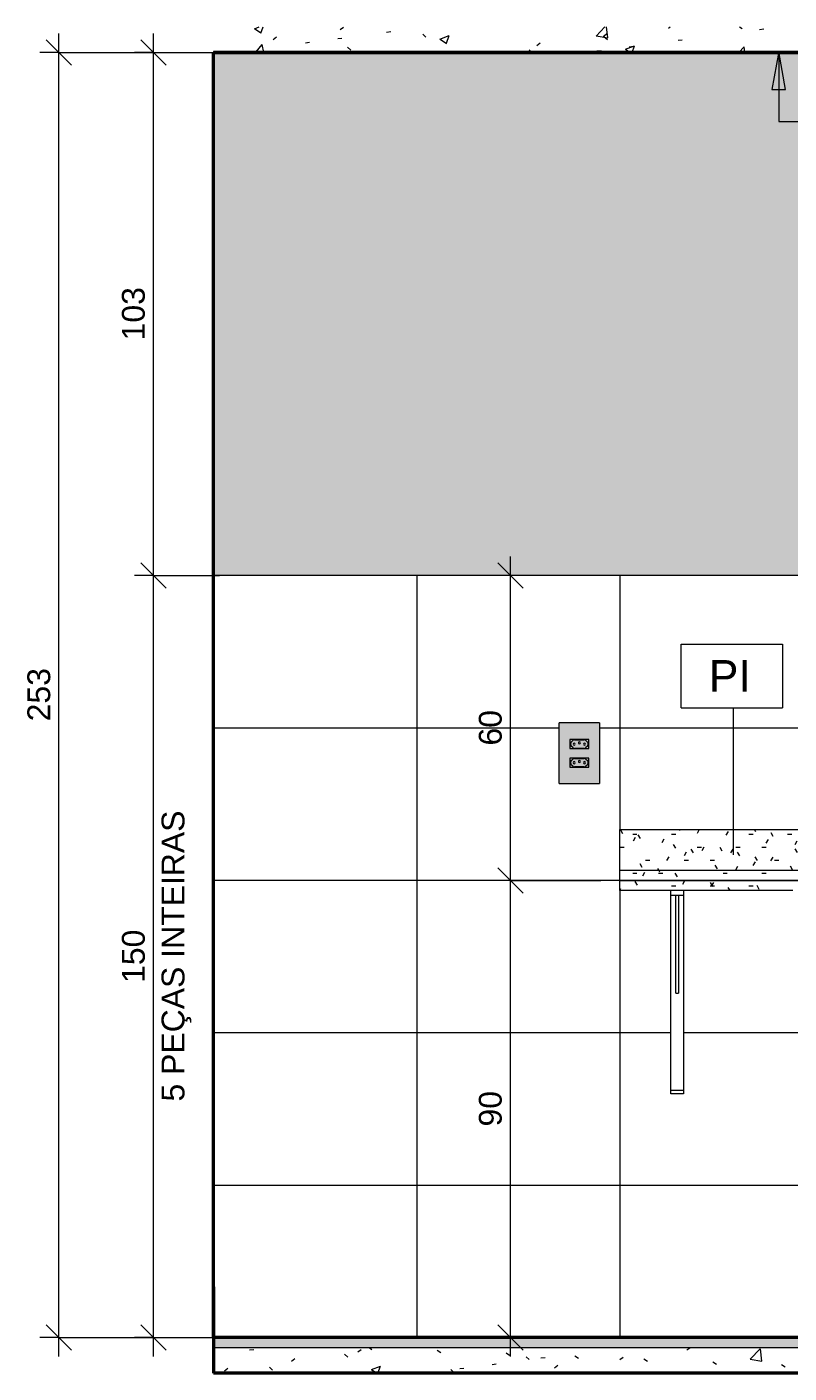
# Model space of a CAD drawing. Header units: metres. Extents: x 2.8 to 25.9, y -18.3 to 3.
# Tile 2 of 13: x 2.8 to 4.3, y -0.1 to 2.6. Entities that reach past the tile are written whole.
import ezdxf

# ---------------------------------------------------------------- set-up
doc = ezdxf.new("R2010")
doc.units = ezdxf.units.M
for name, color, linetype, lineweight in [('A-ANNO-DIMS', 7, 'Continuous', 9), ('A-ANNO-DIMS-25', 7, 'Continuous', 9), ('A-ANNO-KEYN', 7, 'Continuous', 9), ('A-CLNG', 7, 'Continuous', 5), ('A-FLOR', 7, 'Continuous', 5), ('A-FLOR-MCUT', 7, 'Continuous', 5), ('A-FLOR-PATT', 7, 'Continuous', 50), ('A-GENM', 7, 'Continuous', 5), ('A-WALL', 7, 'Continuous', 5), ('A-WALL-PATT', 7, 'Continuous', 5), ('E-ELEC-FIXT', 7, 'Continuous', 5), ('G-ANNO-TEXT', 7, 'Continuous', 9), ('I-WALL', 7, 'Continuous', 5), ('Q-CASE', 7, 'Continuous', 5), ('Q-SPCQ', 7, 'Continuous', 5)]:
    doc.layers.add(name, color=color, linetype=linetype, lineweight=lineweight)
doc.styles.add('Arial', font='arial.ttf', dxfattribs={"height": 0.045})
doc.styles.add('Arial_3', font='arial.ttf', dxfattribs={"height": 0.0625})
doc.dimstyles.new('Com_linha__ref__contínua__-_Cor_Vermelha_Arial_1_8mm', dxfattribs={"dimscale": 0.3048, "dimtxt": 0.045912, "dimasz": 0.164042, "dimexe": 0.123031, "dimexo": 0.123031, "dimgap": 0.012303, "dimtad": 1, "dimdec": 1, "dimlfac": 100, "dimrnd": 0.1, "dimdsep": 46, "dimtxsty": 'Arial', "dimblk1": 'OBLIQUE', "dimblk2": 'OBLIQUE', "dimsah": 1, "dimcen": 0.09, "dimdle": 0.123031, "dimazin": 0, "dimtfac": 1, "dimtdec": 4, "dimtix": 1, "dimtmove": 0, "dimatfit": 3, "dimfxl": 1, "dimtvp": 1, "dimtolj": 1, "dimtzin": 0, "dimarcsym": 2})
pattern_1 = [(50, (0, 0), (0.1821895, -0.015938), [0.01905, -0.20955]), (355, (0, 0), (-0.035242, 0.1910586), [0.01524, -0.16764]), (100.451, (0.01518, -0.00133), (0.146942, 0.1751196), [0.01619, -0.17809]), (46.184, (0, 0.0508), (0.271077, -0.0420454), [0.02857, -0.31432]), (96.636, (0.0226, 0.0473), (0.237407, 0.247433), [0.02429, -0.26714]), (351.184, (0, 0.0508), (0.237406, 0.247428), [0.02286, -0.25146]), (21, (0.0254, 0.0381), (0.1516197, -0.102267), [0.01905, -0.20955]), (326, (0.0254, 0.0381), (0.0618035, 0.1841894), [0.01524, -0.16764]), (71.451, (0.03803, 0.02958), (0.213418, 0.081924), [0.01619, -0.17809]), (37.5, (0, 0), (0.00308637, 0.08455105), [0.00838, -0.15723, 0.00838, -0.1618, -0.16827]), (37.5, (0, 0), (0.00308637, 0.08455105), [-0.33579, 0.00838, -0.15989]), (7.5, (0, 0), (0.0668157, 0.1001782), [0.00838, -0.08865, 0.00838, -0.15342, -0.06413]), (7.5, (0, 0), (0.0668157, 0.1001782), [-0.25883, 0.00838, -0.05575]), (327.5, (-0.05664, 0), (0.1355866, -0.0057276), [0.00838, -0.05512, 0.00838, -0.18974, -0.26289]), (327.5, (-0.05664, 0), (0.1355866, -0.0057276), [-0.26162, 0.00838, -0.25451]), (317.5, (-0.08204, 0), (0.1481253, 0.0254287), [0.00838, -0.07417, 0.00838, -0.12319, -0.18669]), (317.5, (-0.08204, 0), (0.1481253, 0.0254287), [-0.21412, 0.00838, -0.17831])]
pattern_2 = [(0, (0, 0), (0.1016, 0.0254), [0.00838, -0.06782, 0.00838, -0.06782, -0.4064]), (0, (0, 0), (0.1016, 0.0254), [-0.1524, 0.00838, -0.14402, 0.00838, -0.06782, -0.1778]), (0, (0, 0), (0.1016, 0.0254), [-0.381, 0.00838, -0.04242, 0.00838, -0.11862]), (120, (0.0381, 0.0127), (-0.07279705, 0.07528818), [0.00838, -0.06782, 0.00838, -0.06782, -0.4064]), (120, (0.0381, 0.0127), (-0.07279705, 0.07528818), [-0.1524, 0.00838, -0.14402, 0.00838, -0.06782, -0.1778]), (120, (0.0381, 0.0127), (-0.07279705, 0.07528818), [-0.381, 0.00838, -0.04242, 0.00838, -0.11862]), (240, (0.0508, 0.0635), (-0.02880295, -0.10068818), [0.00838, -0.06782, 0.00838, -0.06782, -0.4064]), (240, (0.0508, 0.0635), (-0.02880295, -0.10068818), [-0.1524, 0.00838, -0.14402, 0.00838, -0.06782, -0.1778]), (240, (0.0508, 0.0635), (-0.02880295, -0.10068818), [-0.381, 0.00838, -0.04242, 0.00838, -0.11862])]

# ---------------------------------------------------------------- blocks, each defined once
blk = doc.blocks.new('Tampo de Bancada com Cuba - Granilite 50cm-2857465-2c')
at = {"layer": 'Q-CASE', "true_color": 0x808080}
h = blk.add_hatch(dxfattribs=at)
h.set_pattern_fill('FP_2', color=8, style=0, pattern_type=2)
h.set_pattern_definition(pattern_2)
h.paths.add_polyline_path([(4.0136, 0.92), (4.6046, 0.92), (4.6046, 0.9398), (4.6059, 0.9398), (4.6059, 0.9407), (4.605, 0.9407), (4.605, 0.9499), (4.6059, 0.9505), (4.6075, 0.9505), (4.6075, 1), (4.0136, 1), (4.0136, 0.9238)])
h.paths.add_polyline_path([(4.8763, 0.92), (5.2136, 0.92), (5.2136, 1), (4.6197, 1), (4.6197, 0.9505), (4.6216, 0.9505), (4.6222, 0.9499), (4.6222, 0.9407), (4.6213, 0.9407), (4.6214, 0.9398), (4.6225, 0.9398), (4.6226, 0.9373), (4.6236, 0.9357), (4.6251, 0.9348), (4.628, 0.9347), (4.6292, 0.9344), (4.6292, 0.9337), (4.63, 0.9337), (4.63, 0.9345), (4.64, 0.9345), (4.64, 0.9305), (4.6408, 0.9305), (4.6408, 0.9313), (4.6457, 0.9314), (4.6457, 0.9442), (4.6497, 0.9442), (4.6504, 0.9437), (4.6529, 0.9319), (4.6529, 0.92), (4.8325, 0.92)])
h.paths.add_polyline_path([(4.64, 0.92), (4.6457, 0.92), (4.6457, 0.9205), (4.6408, 0.9206), (4.6408, 0.9214), (4.64, 0.9214), (4.64, 0.9205)])
h = blk.add_hatch(dxfattribs=at)
h.set_pattern_fill('FP_2', color=8, style=0, pattern_type=2)
h.set_pattern_definition(pattern_2)
h.paths.add_polyline_path([(4.9638, 0.9), (5.2136, 0.9), (5.2136, 0.92), (4.0136, 0.92), (4.0136, 0.9), (4.8763, 0.9)])
h = blk.add_hatch(dxfattribs=at)
h.set_pattern_fill('FP_2', color=8, style=0, pattern_type=2)
h.set_pattern_definition(pattern_2)
h.paths.add_polyline_path([(5.2136, 0.88), (5.2136, 0.9), (4.0136, 0.9), (4.0136, 0.88), (4.9638, 0.88)])
at = {"layer": 'Q-CASE'}
for p, q in [((4.0136, 1), (4.6075, 1)), ((4.0136, 0.92), (4.0136, 1)), ((4.6197, 1), (5.2136, 1)), ((5.2136, 1), (5.2136, 0.92)), ((4.0136, 0.92), (5.2136, 0.92)), ((4.0136, 0.9), (4.0136, 0.92)), ((5.2136, 0.9), (5.2136, 0.92)), ((5.2136, 0.9), (4.0136, 0.9)), ((4.0136, 0.9), (5.2136, 0.9)), ((4.0136, 0.88), (4.0136, 0.9)), ((4.3536, 0.88), (4.0136, 0.88)), ((5.2136, 0.88), (4.8736, 0.88)), ((5.2136, 0.88), (5.2136, 0.9))]:
    blk.add_line(p, q, dxfattribs=at)
blk = doc.blocks.new('1_b_2 Tomadas 2P_T_Conjunto 4x2 - a_ 2 Tomadas 2P_T 10A-2371953-2c')
at = {"layer": 'A-GENM', "true_color": 0xfbfbfb}
h = blk.add_hatch(color=7, dxfattribs=at)
h.paths.add_polyline_path([(3.8942, 1.0906), (3.9731, 1.0906), (3.9731, 1.21), (3.8942, 1.21), (3.8942, 1.0998)])
h.paths.add_polyline_path([(3.9164, 1.1227), (3.9152, 1.1227), (3.9152, 1.1407), (3.9522, 1.1407), (3.9522, 1.1227), (3.9169, 1.1227)])
h.paths.add_polyline_path([(3.9456, 1.1593), (3.9152, 1.1593), (3.9152, 1.1773), (3.9522, 1.1773), (3.9522, 1.1593), (3.9464, 1.1593)])
at = {"layer": 'A-GENM'}
for p, q in [((3.9731, 1.21), (3.8942, 1.21)), ((3.8942, 1.0906), (3.8942, 1.21)), ((3.9731, 1.21), (3.9731, 1.0906)), ((3.8942, 1.0906), (3.9731, 1.0906))]:
    blk.add_line(p, q, dxfattribs=at)
blk = doc.blocks.new('x_Módulo de Tomada não listavel 2 - x_Módulo de Tomada não listavel 2-2371671-2c')
at = {"layer": 'E-ELEC-FIXT', "true_color": 0xfbfbfb}
h = blk.add_hatch(color=7, dxfattribs=at)
h.paths.add_polyline_path([(3.9238, 1.1593), (3.9522, 1.1593), (3.9522, 1.1773), (3.9152, 1.1773), (3.9152, 1.1593), (3.9238, 1.1593)])
h.paths.add_polyline_path([(3.9327, 1.1598), (3.923, 1.16), (3.9218, 1.1605), (3.9201, 1.1619), (3.9169, 1.1654), (3.9164, 1.1666), (3.9163, 1.1693), (3.9164, 1.17), (3.9169, 1.1712), (3.9179, 1.1725), (3.9218, 1.1761), (3.9236, 1.1767), (3.9245, 1.1768), (3.9444, 1.1766), (3.9464, 1.1755), (3.9467, 1.1753), (3.9505, 1.1712), (3.9511, 1.1693), (3.9512, 1.1679), (3.951, 1.1666), (3.9505, 1.1654), (3.9497, 1.1643), (3.9456, 1.1605), (3.9438, 1.1599), (3.9431, 1.1598), (3.9332, 1.1598)])
h = blk.add_hatch(color=7, dxfattribs=at)
h.paths.add_polyline_path([(3.9355, 1.1598), (3.9444, 1.16), (3.9464, 1.1611), (3.9473, 1.1619), (3.9505, 1.1654), (3.951, 1.1666), (3.9511, 1.1693), (3.951, 1.17), (3.9505, 1.1712), (3.9497, 1.1723), (3.9456, 1.1761), (3.9438, 1.1767), (3.9431, 1.1768), (3.923, 1.1766), (3.9218, 1.1761), (3.9207, 1.1753), (3.9169, 1.1712), (3.9163, 1.1693), (3.9162, 1.1679), (3.9164, 1.1666), (3.9169, 1.1654), (3.9177, 1.1643), (3.9218, 1.1605), (3.9236, 1.1599), (3.9245, 1.1598), (3.9337, 1.1598)])
h.paths.add_polyline_path([(3.9438, 1.1663), (3.9428, 1.1666), (3.9421, 1.1673), (3.9418, 1.1686), (3.9421, 1.1694), (3.9428, 1.17), (3.9438, 1.1703), (3.9448, 1.17), (3.9455, 1.1693), (3.9458, 1.1683), (3.9455, 1.1673), (3.9448, 1.1666), (3.9443, 1.1664)])
h.paths.add_polyline_path([(3.9236, 1.1663), (3.9226, 1.1666), (3.9218, 1.1673), (3.9216, 1.1683), (3.9218, 1.1693), (3.9226, 1.17), (3.9236, 1.1703), (3.9246, 1.17), (3.9254, 1.1692), (3.9256, 1.1683), (3.9253, 1.1673), (3.9245, 1.1666), (3.9241, 1.1664)])
h.paths.add_polyline_path([(3.9337, 1.1686), (3.9327, 1.1688), (3.9319, 1.1697), (3.9317, 1.1706), (3.932, 1.1716), (3.9327, 1.1723), (3.9337, 1.1726), (3.9348, 1.1722), (3.9355, 1.1714), (3.9357, 1.1706), (3.9354, 1.1696), (3.9347, 1.1688), (3.9342, 1.1686)])
at = {"layer": 'E-ELEC-FIXT'}
for p, q in [((3.9522, 1.1773), (3.9152, 1.1773)), ((3.9152, 1.1773), (3.9152, 1.1593)), ((3.9162, 1.1679), (3.9162, 1.1687)), ((3.9177, 1.1723), (3.9207, 1.1753)), ((3.9243, 1.1768), (3.9431, 1.1768)), ((3.9467, 1.1753), (3.9497, 1.1723)), ((3.9512, 1.1687), (3.9512, 1.1679)), ((3.9522, 1.1593), (3.9522, 1.1773)), ((3.9152, 1.1593), (3.9522, 1.1593)), ((3.9207, 1.1613), (3.9177, 1.1643)), ((3.9431, 1.1598), (3.9243, 1.1598)), ((3.9497, 1.1643), (3.9467, 1.1613))]:
    blk.add_line(p, q, dxfattribs=at)
for centre, radius, start, end in [((3.9212, 1.1687), 0.005, 135, 180), ((3.9212, 1.1679), 0.005, 180, 225), ((3.9243, 1.1718), 0.005, 90, 135), ((3.9236, 1.1683), 0.002, 0, 180), ((3.9236, 1.1683), 0.002, 180, 0), ((3.9337, 1.1706), 0.002, 0, 180), ((3.9337, 1.1706), 0.002, 180, 0), ((3.9438, 1.1683), 0.002, 0, 180), ((3.9438, 1.1683), 0.002, 180, 0), ((3.9431, 1.1718), 0.005, 45, 90), ((3.9462, 1.1687), 0.005, 0, 45), ((3.9462, 1.1679), 0.005, 315, 0), ((3.9243, 1.1648), 0.005, 225, 270), ((3.9431, 1.1648), 0.005, 270, 315)]:
    blk.add_arc(centre, radius, start, end, dxfattribs=at)
blk = doc.blocks.new('x_Módulo de Tomada não listavel 2 - x_Módulo de Tomada não listavel 2-2371674-2c')
at = {"layer": 'E-ELEC-FIXT', "true_color": 0xfbfbfb}
h = blk.add_hatch(color=7, dxfattribs=at)
h.paths.add_polyline_path([(3.9436, 1.1227), (3.9522, 1.1227), (3.9522, 1.1407), (3.9152, 1.1407), (3.9152, 1.1227), (3.9436, 1.1227)])
h.paths.add_polyline_path([(3.9342, 1.1232), (3.923, 1.1234), (3.9218, 1.1239), (3.9207, 1.1247), (3.9169, 1.1288), (3.9162, 1.1308), (3.9162, 1.1322), (3.9164, 1.1334), (3.9174, 1.1354), (3.9179, 1.1359), (3.9218, 1.1395), (3.9236, 1.1401), (3.9245, 1.1402), (3.9444, 1.14), (3.9464, 1.1389), (3.9467, 1.1387), (3.9505, 1.1346), (3.951, 1.1334), (3.9511, 1.1308), (3.951, 1.13), (3.9505, 1.1288), (3.9497, 1.1277), (3.9456, 1.1239), (3.9438, 1.1233), (3.9431, 1.1232), (3.9355, 1.1232)])
h = blk.add_hatch(color=7, dxfattribs=at)
h.paths.add_polyline_path([(3.9245, 1.1232), (3.9444, 1.1234), (3.9464, 1.1245), (3.9467, 1.1247), (3.9505, 1.1288), (3.9511, 1.1308), (3.9512, 1.1322), (3.951, 1.1334), (3.9505, 1.1346), (3.9497, 1.1357), (3.9456, 1.1395), (3.9438, 1.1401), (3.9431, 1.1402), (3.923, 1.14), (3.9218, 1.1395), (3.9207, 1.1387), (3.9169, 1.1346), (3.9163, 1.1331), (3.9162, 1.1308), (3.9164, 1.13), (3.9172, 1.1283), (3.9177, 1.1277), (3.9218, 1.1239), (3.9236, 1.1233), (3.9243, 1.1232)])
h.paths.add_polyline_path([(3.9236, 1.1297), (3.9226, 1.13), (3.9218, 1.1308), (3.9216, 1.1317), (3.9218, 1.1327), (3.9226, 1.1334), (3.9236, 1.1337), (3.9246, 1.1334), (3.9254, 1.1326), (3.9256, 1.1317), (3.9253, 1.1307), (3.9245, 1.13), (3.9241, 1.1298)])
h.paths.add_polyline_path([(3.9438, 1.1297), (3.9428, 1.13), (3.942, 1.1308), (3.9418, 1.1317), (3.9421, 1.1328), (3.9428, 1.1334), (3.9438, 1.1337), (3.9448, 1.1334), (3.9455, 1.1327), (3.9458, 1.1317), (3.9455, 1.1307), (3.9448, 1.13), (3.9443, 1.1298)])
h.paths.add_polyline_path([(3.9337, 1.132), (3.9327, 1.1322), (3.9319, 1.1331), (3.9317, 1.134), (3.932, 1.135), (3.9327, 1.1357), (3.9337, 1.136), (3.9347, 1.1357), (3.9355, 1.1348), (3.9357, 1.134), (3.9354, 1.133), (3.9347, 1.1322), (3.9342, 1.132)])
at = {"layer": 'E-ELEC-FIXT'}
for p, q in [((3.9522, 1.1407), (3.9152, 1.1407)), ((3.9152, 1.1407), (3.9152, 1.1227)), ((3.9243, 1.1402), (3.9431, 1.1402)), ((3.9522, 1.1227), (3.9522, 1.1407)), ((3.9152, 1.1227), (3.9522, 1.1227)), ((3.9162, 1.1313), (3.9162, 1.1321)), ((3.9177, 1.1357), (3.9207, 1.1387)), ((3.9207, 1.1247), (3.9177, 1.1277)), ((3.9431, 1.1232), (3.9243, 1.1232)), ((3.9467, 1.1387), (3.9497, 1.1357)), ((3.9497, 1.1277), (3.9467, 1.1247)), ((3.9512, 1.1321), (3.9512, 1.1313))]:
    blk.add_line(p, q, dxfattribs=at)
for centre, radius, start, end in [((3.9243, 1.1352), 0.005, 90, 135), ((3.9431, 1.1352), 0.005, 45, 90), ((3.9212, 1.1321), 0.005, 135, 180), ((3.9212, 1.1313), 0.005, 180, 225), ((3.9243, 1.1282), 0.005, 225, 270), ((3.9236, 1.1317), 0.002, 0, 180), ((3.9236, 1.1317), 0.002, 180, 0), ((3.9337, 1.134), 0.002, 0, 180), ((3.9337, 1.134), 0.002, 180, 0), ((3.9438, 1.1317), 0.002, 0, 180), ((3.9438, 1.1317), 0.002, 180, 0), ((3.9431, 1.1282), 0.005, 270, 315), ((3.9462, 1.1321), 0.005, 0, 45), ((3.9462, 1.1313), 0.005, 315, 0)]:
    blk.add_arc(centre, radius, start, end, dxfattribs=at)
blk = doc.blocks.new('MAO FRANCESA_1 - MAO FRANCESA_1-2703100-2c')
at = {"layer": 'Q-SPCQ'}
for p, q in [((4.1136, 0.8705), (4.1136, 0.88)), ((4.1386, 0.88), (4.1386, 0.8705)), ((4.1136, 0.8688), (4.1136, 0.8705)), ((4.1386, 0.8705), (4.1136, 0.8705)), ((4.1136, 0.4867), (4.1136, 0.8688)), ((4.1236, 0.6778), (4.1236, 0.8705)), ((4.1286, 0.8705), (4.1286, 0.6778)), ((4.1386, 0.8705), (4.1386, 0.8688)), ((4.1386, 0.8688), (4.1386, 0.4867)), ((4.1236, 0.6778), (4.1286, 0.6778)), ((4.1136, 0.48), (4.1136, 0.4867)), ((4.1136, 0.4867), (4.1386, 0.4867)), ((4.1386, 0.48), (4.1136, 0.48)), ((4.1386, 0.4867), (4.1386, 0.48))]:
    blk.add_line(p, q, dxfattribs=at)
blk = doc.blocks.new('DIMBLOCK1-2c')
at = {"layer": 'A-ANNO-DIMS-25', "color": 242, "true_color": 0xbd2b2e, "transparency": 16777216}
for p, q in [((3.0955, 1.5), (3.0705, 1.525)), ((3.0955, 1.5), (3.058, 1.5)), ((3.0955, -0.0375), (3.0955, 1.5)), ((3.0955, 1.5), (3.1205, 1.475)), ((3.0955, 1.5), (3.2256, 1.5)), ((3.0955, 0), (3.058, 0)), ((3.0955, 0), (3.0705, 0.025)), ((3.0955, 0), (3.1205, -0.025)), ((3.0955, 0), (3.1762, 0))]:
    blk.add_line(p, q, dxfattribs=at)
at = {"layer": 'A-ANNO-DIMS-25', "color": 0, "transparency": 16777216, "char_height": 0.045, "attachment_point": 1, "rotation": 90, "line_spacing_factor": 0.941778, "style": 'Arial'}
for s, insert, width in [('5 PEÇAS INTEIRAS', (3.1114, 0.4646), 0.684861), ('150', (3.0333, 0.6981), 0.124597)]:
    blk.add_mtext(s, dxfattribs=dict(at, insert=insert, width=width))
blk = doc.blocks.new('_Oblique')
at = {"color": 0, "linetype": 'ByBlock', "lineweight": -2}
blk.add_line((-0.5, -0.5), (0.5, 0.5), dxfattribs=at)
blk = doc.blocks.new('DIMBLOCK2-2c')
at = {"layer": 'A-ANNO-DIMS-25', "color": 242, "true_color": 0xbd2b2e, "transparency": 16777216}
for p, q in [((3.0955, 2.53), (3.0705, 2.555)), ((3.0955, 1.5), (3.0955, 2.5675)), ((3.0955, 2.53), (3.058, 2.53)), ((3.0955, 2.53), (3.1205, 2.505)), ((3.0955, 2.53), (3.2513, 2.53)), ((3.0955, 1.5), (3.0705, 1.525)), ((3.0955, 1.5), (3.058, 1.5)), ((3.0955, 1.5), (3.1205, 1.475)), ((3.0955, 1.5), (3.2256, 1.5))]:
    blk.add_line(p, q, dxfattribs=at)
at = {"layer": 'A-ANNO-DIMS-25', "color": 0, "transparency": 16777216, "insert": (3.0333, 1.9631), "char_height": 0.045, "width": 0.124597, "attachment_point": 1, "rotation": 90, "line_spacing_factor": 0.941778, "style": 'Arial'}
blk.add_mtext('103', dxfattribs=at)
blk = doc.blocks.new('DIMBLOCK3-2c')
at = {"layer": 'A-ANNO-DIMS-25', "color": 242, "true_color": 0xbd2b2e, "transparency": 16777216}
for p, q in [((2.9093, 2.53), (2.8843, 2.555)), ((2.9093, -0.0375), (2.9093, 2.5675)), ((2.9093, 2.53), (2.8718, 2.53)), ((2.9093, 2.53), (2.9343, 2.505)), ((2.9093, 2.53), (3.1762, 2.53)), ((2.9093, 0), (2.8718, 0)), ((2.9093, 0), (2.8843, 0.025)), ((2.9093, 0), (2.9343, -0.025)), ((2.9093, 0), (3.3393, 0))]:
    blk.add_line(p, q, dxfattribs=at)
at = {"layer": 'A-ANNO-DIMS-25', "color": 0, "transparency": 16777216, "insert": (2.8472, 1.2131), "char_height": 0.045, "width": 0.124597, "attachment_point": 1, "rotation": 90, "line_spacing_factor": 0.941778, "style": 'Arial'}
blk.add_mtext('253', dxfattribs=at)
blk = doc.blocks.new('DIMBLOCK4-2c')
at = {"layer": 'A-ANNO-DIMS-25', "color": 242, "true_color": 0xbd2b2e, "transparency": 16777216}
for p, q in [((3.7979, 0.9), (3.7729, 0.925)), ((3.7979, 0.9), (3.7604, 0.9)), ((3.7979, -0.0375), (3.7979, 0.9)), ((3.7979, 0.9), (3.8229, 0.875)), ((3.7979, 0.9), (3.9761, 0.9)), ((3.7979, 0), (3.7604, 0)), ((3.7979, 0), (3.7729, 0.025)), ((3.7979, 0), (3.8229, -0.025)), ((3.7979, 0), (3.8001, 0))]:
    blk.add_line(p, q, dxfattribs=at)
at = {"layer": 'A-ANNO-DIMS-25', "color": 0, "transparency": 16777216, "insert": (3.7358, 0.4154), "char_height": 0.045, "width": 0.083065, "attachment_point": 1, "rotation": 90, "line_spacing_factor": 0.941778, "style": 'Arial'}
blk.add_mtext('90', dxfattribs=at)
blk = doc.blocks.new('DIMBLOCK5-2c')
at = {"layer": 'A-ANNO-DIMS-25', "color": 242, "true_color": 0xbd2b2e, "transparency": 16777216}
for p, q in [((3.7979, 0.9), (3.7979, 1.5375)), ((3.7979, 1.5), (3.7729, 1.525)), ((3.7979, 1.5), (3.7604, 1.5)), ((3.7979, 1.5), (3.8229, 1.475)), ((3.7979, 1.5), (3.8001, 1.5)), ((3.7979, 0.9), (3.7729, 0.925)), ((3.7979, 0.9), (3.7604, 0.9)), ((3.7979, 0.9), (3.8229, 0.875)), ((3.7979, 0.9), (3.9761, 0.9))]:
    blk.add_line(p, q, dxfattribs=at)
at = {"layer": 'A-ANNO-DIMS-25', "color": 0, "transparency": 16777216, "insert": (3.7358, 1.1654), "char_height": 0.045, "width": 0.083065, "attachment_point": 1, "rotation": 90, "line_spacing_factor": 0.941778, "style": 'Arial'}
blk.add_mtext('60', dxfattribs=at)
blk = doc.blocks.new('Identificador de nota-chave - Número da nota-chave - Enquadrada-2426861-2c')
at = {"layer": 'A-ANNO-KEYN'}
for p, q in [((4.1338, 1.24), (4.1338, 1.365)), ((4.1338, 1.365), (4.3338, 1.365)), ((4.3338, 1.365), (4.3338, 1.24)), ((4.1338, 1.24), (4.3338, 1.24))]:
    blk.add_line(p, q, dxfattribs=at)

msp = doc.modelspace()

# ---------------------------------------------------------------- hatches: boundary and pattern name
at = {"layer": 'A-FLOR', "true_color": 0xbbc5c4}
msp.add_hatch(color=9, dxfattribs=at).paths.add_polyline_path([(4.9638, -0.02), (6.0136, -0.02), (6.0136, 0), (3.2137, 0), (3.2137, -0.02), (4.6137, -0.02)])
at = {"layer": 'A-FLOR-PATT', "lineweight": 5, "true_color": 0x787878}
h = msp.add_hatch(dxfattribs=at)
h.set_pattern_fill('FP_1', color=8, style=0, pattern_type=2)
h.set_pattern_definition(pattern_1)
h.paths.add_polyline_path([(3.2135, 2.53), (6.014, 2.53), (6.014, 2.5802), (3.2135, 2.5802), (3.2135, 2.53)])
h = msp.add_hatch(dxfattribs=at)
h.set_pattern_fill('FP_1', color=8, style=0, pattern_type=2)
h.set_pattern_definition(pattern_1)
h.paths.add_polyline_path([(5.6639, -0.07), (6.0136, -0.07), (6.0136, -0.02), (3.2137, -0.02), (3.2137, -0.07), (5.4889, -0.07)])
at = {"layer": 'A-WALL', "true_color": 0xf4f4f4}
msp.add_hatch(color=7, dxfattribs=at).paths.add_polyline_path([(3.2157, 0), (3.2157, 0.1), (3.2137, 0.1), (3.2137, 0)])
at = {"layer": 'A-WALL-PATT', "true_color": 0x808080}
h = msp.add_hatch(dxfattribs=at)
h.set_pattern_fill('FP_3', color=8, style=0, pattern_type=2)
h.set_pattern_definition([(0, (3.214, 0), (0, 0.3), []), (90, (3.214, 0), (-0.4, 2e-17), [])])
h.paths.add_polyline_path([(3.2157, 0), (6.0136, 0), (6.0136, 1.5), (3.2137, 1.5), (3.2137, 0.1), (3.2157, 0.1)])
h.paths.add_polyline_path([(5.5542, 0.2406), (5.5545, 0.36), (5.6331, 0.36), (5.6331, 0.2406), (5.5545, 0.2406)])
h.paths.add_polyline_path([(5.5836, 0.2797), (5.5846, 0.28), (5.5853, 0.2807), (5.5855, 0.2819), (5.5853, 0.2827), (5.5846, 0.2834), (5.5836, 0.2837), (5.5826, 0.2834), (5.5818, 0.2827), (5.5816, 0.2817), (5.5818, 0.2807), (5.5826, 0.28), (5.583, 0.2798)])
h.paths.add_polyline_path([(5.6038, 0.2797), (5.6048, 0.28), (5.6055, 0.2807), (5.6058, 0.2819), (5.6055, 0.2827), (5.6048, 0.2834), (5.6038, 0.2837), (5.6028, 0.2834), (5.602, 0.2826), (5.6018, 0.2817), (5.6021, 0.2807), (5.6028, 0.28), (5.6033, 0.2798)])
h.paths.add_polyline_path([(5.5937, 0.282), (5.5947, 0.2822), (5.5955, 0.2831), (5.5957, 0.284), (5.5954, 0.285), (5.5947, 0.2857), (5.5937, 0.286), (5.5927, 0.2857), (5.592, 0.285), (5.5917, 0.284), (5.592, 0.283), (5.5927, 0.2822), (5.5932, 0.282)])
h.paths.add_polyline_path([(5.5836, 0.3163), (5.5846, 0.3166), (5.5853, 0.3173), (5.5856, 0.3183), (5.5853, 0.3193), (5.5846, 0.32), (5.5836, 0.3203), (5.5826, 0.32), (5.5818, 0.3193), (5.5816, 0.3183), (5.5818, 0.3173), (5.5826, 0.3166), (5.583, 0.3164)])
h.paths.add_polyline_path([(5.6038, 0.3163), (5.6048, 0.3166), (5.6055, 0.3173), (5.6058, 0.3183), (5.6055, 0.3193), (5.6048, 0.32), (5.6038, 0.3203), (5.6028, 0.32), (5.602, 0.3192), (5.6018, 0.3183), (5.6021, 0.3173), (5.6028, 0.3166), (5.6033, 0.3164)])
h.paths.add_polyline_path([(5.5937, 0.3186), (5.5947, 0.3188), (5.5955, 0.3197), (5.5957, 0.3206), (5.5954, 0.3216), (5.5947, 0.3223), (5.5937, 0.3226), (5.5927, 0.3223), (5.592, 0.3216), (5.5917, 0.3206), (5.592, 0.3196), (5.5927, 0.3188), (5.5932, 0.3186)])
h.paths.add_polyline_path([(5.1136, 0.48), (5.0886, 0.48), (5.0886, 0.88), (4.8736, 0.88), (4.8736, 0.77), (4.8715, 0.7545), (4.8655, 0.74), (4.856, 0.7276), (4.8436, 0.718), (4.8291, 0.712), (4.8136, 0.71), (4.6609, 0.71), (4.6653, 0.6956), (4.6702, 0.6833), (4.6762, 0.6716), (4.6817, 0.6629), (4.6871, 0.6557), (4.6922, 0.6497), (4.7124, 0.6282), (4.7162, 0.6226), (4.7191, 0.6162), (4.72, 0.6136), (4.7236, 0.6111), (4.7258, 0.6086), (4.7277, 0.605), (4.7285, 0.6014), (4.7283, 0.5973), (4.7273, 0.5939), (4.7252, 0.5905), (4.7224, 0.5879), (4.7189, 0.586), (4.7142, 0.5851), (4.7114, 0.5852), (4.7073, 0.5864), (4.7044, 0.5882), (4.7012, 0.5916), (4.6997, 0.5943), (4.6987, 0.5984), (4.6987, 0.6019), (4.7002, 0.6065), (4.7016, 0.609), (4.7042, 0.6118), (4.7031, 0.6162), (4.7002, 0.6226), (4.6964, 0.6282), (4.692, 0.6334), (4.6762, 0.6497), (4.6706, 0.6563), (4.665, 0.6639), (4.6582, 0.6753), (4.6542, 0.6833), (4.6493, 0.6956), (4.6449, 0.71), (4.6283, 0.71), (4.6283, 0.69), (4.6333, 0.685), (4.6283, 0.68), (4.6333, 0.675), (4.6283, 0.67), (4.6333, 0.665), (4.6283, 0.66), (4.6333, 0.655), (4.6283, 0.65), (4.6333, 0.645), (4.6283, 0.64), (4.6333, 0.635), (4.6283, 0.63), (4.6333, 0.625), (4.6283, 0.62), (4.6333, 0.615), (4.6283, 0.61), (4.6333, 0.605), (4.6283, 0.6), (4.6333, 0.595), (4.6283, 0.59), (4.6333, 0.585), (4.6283, 0.58), (4.6333, 0.575), (4.6283, 0.57), (4.6333, 0.565), (4.6283, 0.56), (4.6333, 0.555), (4.6283, 0.55), (4.6333, 0.545), (4.6283, 0.54), (4.6333, 0.535), (4.6283, 0.53), (4.6333, 0.525), (4.6283, 0.52), (4.6333, 0.515), (4.6283, 0.51), (4.6333, 0.505), (4.6285, 0.4998), (4.6328, 0.4955), (4.6311, 0.491), (4.6283, 0.4868), (4.6249, 0.4838), (4.6207, 0.4815), (4.616, 0.4804), (4.6112, 0.4804), (4.6065, 0.4815), (4.6023, 0.4838), (4.5987, 0.487), (4.596, 0.491), (4.5944, 0.4955), (4.5987, 0.5002), (4.5939, 0.505), (4.5989, 0.51), (4.5939, 0.515), (4.5989, 0.52), (4.5939, 0.525), (4.5989, 0.53), (4.5939, 0.535), (4.5989, 0.54), (4.5939, 0.545), (4.5989, 0.55), (4.5939, 0.555), (4.5989, 0.56), (4.5939, 0.565), (4.5989, 0.57), (4.5939, 0.575), (4.5989, 0.58), (4.5939, 0.585), (4.5989, 0.59), (4.5939, 0.595), (4.5989, 0.6), (4.5939, 0.605), (4.5989, 0.61), (4.5939, 0.615), (4.5989, 0.62), (4.5939, 0.625), (4.5989, 0.63), (4.5939, 0.635), (4.5989, 0.64), (4.5939, 0.645), (4.5989, 0.65), (4.5939, 0.655), (4.5989, 0.66), (4.5939, 0.665), (4.5989, 0.67), (4.5939, 0.675), (4.5989, 0.68), (4.5939, 0.685), (4.5989, 0.69), (4.5989, 0.71), (4.4136, 0.71), (4.3981, 0.712), (4.3836, 0.718), (4.3712, 0.7276), (4.3616, 0.74), (4.3556, 0.7545), (4.3536, 0.77), (4.3536, 0.88), (4.1386, 0.88), (4.1386, 0.48), (4.1136, 0.48), (4.1136, 0.88), (4.0136, 0.88), (4.0136, 1), (4.6075, 1), (4.6075, 1.0396), (4.6062, 1.0399), (4.6057, 1.0409), (4.6057, 1.053), (4.6069, 1.0536), (4.6074, 1.0545), (4.6075, 1.055), (4.6077, 1.0816), (4.6083, 1.0831), (4.6093, 1.0844), (4.6105, 1.0853), (4.612, 1.086), (4.6137, 1.0861), (4.6152, 1.086), (4.6166, 1.0853), (4.6179, 1.0844), (4.6189, 1.0831), (4.6195, 1.0816), (4.6197, 1.08), (4.62, 1.054), (4.6207, 1.0533), (4.6214, 1.053), (4.6214, 1.0409), (4.6207, 1.0398), (4.6197, 1.0396), (4.6197, 1), (5.2136, 1), (5.2136, 0.88), (5.1136, 0.88), (5.1136, 0.4867)])
h.paths.add_polyline_path([(4.7136, 1.082), (4.7089, 1.0826), (4.7046, 1.0844), (4.7009, 1.0873), (4.698, 1.091), (4.6962, 1.0953), (4.6956, 1.1), (4.6962, 1.1047), (4.698, 1.109), (4.7012, 1.113), (4.7047, 1.1157), (4.7089, 1.1174), (4.7144, 1.1179), (4.7182, 1.1174), (4.7231, 1.1152), (4.7263, 1.1127), (4.7292, 1.1088), (4.731, 1.1047), (4.7316, 1.1), (4.731, 1.0953), (4.7292, 1.091), (4.7263, 1.0873), (4.7224, 1.0843), (4.7182, 1.0826), (4.7168, 1.0824)])
h.paths.add_polyline_path([(3.9152, 1.0906), (3.8942, 1.0906), (3.8942, 1.21), (3.9731, 1.21), (3.9731, 1.0906), (3.9245, 1.0906)])
h.paths.add_polyline_path([(5.0622, 1.0906), (5.0342, 1.0906), (5.0342, 1.21), (5.1131, 1.21), (5.1131, 1.0906), (5.0732, 1.0906)])
h.paths.add_polyline_path([(3.9236, 1.1297), (3.9246, 1.13), (3.9253, 1.1308), (3.9255, 1.132), (3.9253, 1.1327), (3.9245, 1.1334), (3.9236, 1.1337), (3.9226, 1.1334), (3.9218, 1.1327), (3.9216, 1.1317), (3.9218, 1.1307), (3.9226, 1.13), (3.923, 1.1298)])
h.paths.add_polyline_path([(5.0636, 1.1297), (5.0646, 1.13), (5.0653, 1.1308), (5.0655, 1.132), (5.0653, 1.1327), (5.0646, 1.1334), (5.0636, 1.1337), (5.0626, 1.1334), (5.0618, 1.1327), (5.0616, 1.1317), (5.0618, 1.1307), (5.0626, 1.13), (5.063, 1.1298)])
h.paths.add_polyline_path([(5.0838, 1.1297), (5.0848, 1.13), (5.0856, 1.1308), (5.0858, 1.1317), (5.0855, 1.1327), (5.0848, 1.1334), (5.0838, 1.1337), (5.0828, 1.1334), (5.082, 1.1326), (5.0818, 1.1317), (5.0821, 1.1307), (5.0828, 1.13), (5.0833, 1.1298)])
h.paths.add_polyline_path([(3.9438, 1.1297), (3.9448, 1.13), (3.9456, 1.1308), (3.9458, 1.1317), (3.9455, 1.1327), (3.9448, 1.1334), (3.9438, 1.1337), (3.9428, 1.1334), (3.942, 1.1326), (3.9418, 1.1317), (3.9421, 1.1307), (3.9428, 1.13), (3.9433, 1.1298)])
h.paths.add_polyline_path([(3.9337, 1.132), (3.9347, 1.1322), (3.9355, 1.1331), (3.9357, 1.134), (3.9354, 1.135), (3.9347, 1.1357), (3.9337, 1.136), (3.9327, 1.1357), (3.932, 1.135), (3.9317, 1.134), (3.932, 1.133), (3.9327, 1.1322), (3.9332, 1.132)])
h.paths.add_polyline_path([(5.0737, 1.132), (5.0747, 1.1322), (5.0755, 1.1331), (5.0757, 1.134), (5.0754, 1.135), (5.0747, 1.1357), (5.0737, 1.136), (5.0727, 1.1357), (5.072, 1.135), (5.0717, 1.134), (5.072, 1.133), (5.0727, 1.1322), (5.0732, 1.132)])
h.paths.add_polyline_path([(5.0636, 1.1663), (5.0646, 1.1666), (5.0653, 1.1673), (5.0655, 1.1686), (5.0653, 1.1693), (5.0646, 1.17), (5.0636, 1.1703), (5.0626, 1.17), (5.0618, 1.1693), (5.0616, 1.1683), (5.0618, 1.1673), (5.0626, 1.1666), (5.063, 1.1664)])
h.paths.add_polyline_path([(3.9236, 1.1663), (3.9246, 1.1666), (3.9253, 1.1673), (3.9255, 1.1686), (3.9253, 1.1693), (3.9245, 1.17), (3.9236, 1.1703), (3.9226, 1.17), (3.9218, 1.1693), (3.9216, 1.1683), (3.9218, 1.1673), (3.9226, 1.1666), (3.923, 1.1664)])
h.paths.add_polyline_path([(3.9438, 1.1663), (3.9448, 1.1666), (3.9455, 1.1673), (3.9458, 1.1683), (3.9455, 1.1693), (3.9448, 1.17), (3.9438, 1.1703), (3.9428, 1.17), (3.942, 1.1692), (3.9418, 1.1683), (3.9421, 1.1673), (3.9428, 1.1666), (3.9433, 1.1664)])
h.paths.add_polyline_path([(5.0838, 1.1663), (5.0848, 1.1666), (5.0855, 1.1673), (5.0858, 1.1683), (5.0855, 1.1693), (5.0848, 1.17), (5.0838, 1.1703), (5.0828, 1.17), (5.082, 1.1692), (5.0818, 1.1683), (5.0821, 1.1673), (5.0828, 1.1666), (5.0833, 1.1664)])
h.paths.add_polyline_path([(5.0737, 1.1686), (5.0747, 1.1688), (5.0755, 1.1697), (5.0757, 1.1706), (5.0754, 1.1716), (5.0747, 1.1723), (5.0737, 1.1726), (5.0726, 1.1722), (5.072, 1.1716), (5.0717, 1.1706), (5.072, 1.1696), (5.0727, 1.1688), (5.0732, 1.1686)])
h.paths.add_polyline_path([(3.9337, 1.1686), (3.9347, 1.1688), (3.9355, 1.1697), (3.9357, 1.1706), (3.9354, 1.1716), (3.9347, 1.1723), (3.9337, 1.1726), (3.9326, 1.1722), (3.932, 1.1716), (3.9317, 1.1706), (3.932, 1.1696), (3.9327, 1.1688), (3.9332, 1.1686)])
at = {"layer": 'G-ANNO-TEXT'}
msp.add_hatch(color=256, dxfattribs=at).paths.add_polyline_path([(4.326, 2.5317), (4.3128, 2.4567), (4.3392, 2.4567)])
at = {"layer": 'I-WALL', "true_color": 0xf4eccd}
h = msp.add_hatch(color=254, dxfattribs=at)
h.paths.add_polyline_path([(3.2137, 1.5), (6.0136, 1.5), (6.0136, 2.53), (3.2137, 2.53)])
h.paths.add_polyline_path([(5.6331, 2.0406), (5.5542, 2.0406), (5.5545, 2.16), (5.6331, 2.16), (5.6331, 2.0419)])
h.paths.add_polyline_path([(4.7138, 2.06), (4.7034, 2.0614), (4.6938, 2.0654), (4.6855, 2.0717), (4.6791, 2.08), (4.6752, 2.0896), (4.6738, 2.1), (4.6752, 2.1104), (4.6791, 2.12), (4.6855, 2.1283), (4.6938, 2.1346), (4.7034, 2.1386), (4.7138, 2.14), (4.7241, 2.1386), (4.7338, 2.1346), (4.7421, 2.1283), (4.7484, 2.12), (4.7524, 2.1104), (4.7538, 2.1), (4.7524, 2.0896), (4.7484, 2.08), (4.7421, 2.0717), (4.7338, 2.0654), (4.7241, 2.0614)])
h.paths.add_polyline_path([(5.6032, 2.0983), (5.6042, 2.0986), (5.6049, 2.0993), (5.6052, 2.1003), (5.6049, 2.1013), (5.6042, 2.102), (5.6031, 2.1023), (5.6022, 2.102), (5.6013, 2.101), (5.6012, 2.1), (5.6015, 2.0993), (5.6022, 2.0986), (5.6031, 2.0983)])
h.paths.add_polyline_path([(5.5842, 2.0983), (5.5852, 2.0986), (5.5859, 2.0993), (5.5861, 2.1006), (5.5859, 2.1013), (5.5852, 2.102), (5.5842, 2.1023), (5.5832, 2.102), (5.5825, 2.1013), (5.5822, 2.1001), (5.5825, 2.0993), (5.5834, 2.0985), (5.5837, 2.0984)])
h.paths.add_polyline_path([(5.5937, 2.1), (5.5947, 2.1003), (5.5955, 2.1013), (5.5957, 2.102), (5.5954, 2.103), (5.5947, 2.1037), (5.5937, 2.104), (5.5927, 2.1037), (5.592, 2.103), (5.5917, 2.1017), (5.592, 2.101), (5.5927, 2.1003), (5.5932, 2.1001)])

# ---------------------------------------------------------------- linework, layer by layer
at = {"layer": 'A-ANNO-KEYN'}
msp.add_line((4.2369, 0.9506), (4.2369, 1.24), dxfattribs=at)
at = {"layer": 'A-CLNG'}
for p, q in [((6.0136, 2.532), (3.2137, 2.532)), ((3.2137, 2.532), (3.2137, 2.53)), ((6.0136, 2.531), (3.2137, 2.531))]:
    msp.add_line(p, q, dxfattribs=at)
at = {"layer": 'A-FLOR', "lineweight": 50}
for p, q in [((3.2137, 2.53), (6.0136, 2.53)), ((6.0136, 0), (3.2137, 0)), ((3.2137, 0), (3.2137, -0.07)), ((6.0136, -0.07), (3.2135, -0.07))]:
    msp.add_line(p, q, dxfattribs=at)
at = {"layer": 'A-FLOR-MCUT'}
msp.add_line((6.0136, -0.02), (3.2137, -0.02), dxfattribs=at)
at = {"layer": 'A-WALL'}
msp.add_line((3.2137, 2.53), (3.2135, 2.53), dxfattribs=at)
at = {"layer": 'A-WALL', "lineweight": 25}
for p, q in [((3.2157, 0.1), (3.2137, 0.1)), ((3.2157, 0), (3.2157, 0.1))]:
    msp.add_line(p, q, dxfattribs=at)
at = {"layer": 'G-ANNO-TEXT'}
for p, q in [((4.326, 2.5317), (4.3128, 2.4567)), ((4.3392, 2.4567), (4.326, 2.5317)), ((4.326, 2.5317), (4.326, 2.3939)), ((4.3128, 2.4567), (4.3392, 2.4567)), ((4.326, 2.3939), (6.2467, 2.3939))]:
    msp.add_line(p, q, dxfattribs=at)
at = {"layer": 'I-WALL', "lineweight": 50}
msp.add_line((3.2137, 0), (3.2137, 2.53), dxfattribs=at)
at = {"layer": 'I-WALL'}
msp.add_line((6.0136, 1.5), (3.2137, 1.5), dxfattribs=at)

# ---------------------------------------------------------------- block references
at = {"layer": 'A-ANNO-KEYN'}
msp.add_blockref('Identificador de nota-chave - Número da nota-chave - Enquadrada-2426861-2c', (0, 0), dxfattribs=at)
at = {"layer": 'E-ELEC-FIXT'}
for name in ['1_b_2 Tomadas 2P_T_Conjunto 4x2 - a_ 2 Tomadas 2P_T 10A-2371953-2c', 'x_Módulo de Tomada não listavel 2 - x_Módulo de Tomada não listavel 2-2371671-2c', 'x_Módulo de Tomada não listavel 2 - x_Módulo de Tomada não listavel 2-2371674-2c']:
    msp.add_blockref(name, (0, 0), dxfattribs=at)
at = {"layer": 'Q-CASE'}
msp.add_blockref('Tampo de Bancada com Cuba - Granilite 50cm-2857465-2c', (0, 0), dxfattribs=at)
at = {"layer": 'Q-SPCQ'}
msp.add_blockref('MAO FRANCESA_1 - MAO FRANCESA_1-2703100-2c', (0, 0), dxfattribs=at)

# ---------------------------------------------------------------- texts
at = {"layer": 'A-ANNO-KEYN', "insert": (4.1885, 1.3337), "char_height": 0.0625, "width": 0.100211, "attachment_point": 1, "style": 'Arial_3'}
msp.add_mtext('PI', dxfattribs=at)

# ---------------------------------------------------------------- dimensions: what is measured, and where the dimension line sits
at = {"layer": 'A-ANNO-DIMS', "color": 242, "true_color": 0xbd2b2e}
for base, p1, p2, override, picture, middle in [((2.9093, 2.53), (3.3768, 0), (3.2087, 2.53), {"dimpost": '<>', "dimfxl": 2.535576}, 'DIMBLOCK3-2c', (2.8826, 1.265)), ((3.0955, 2.53), (3.2631, 1.5), (3.2888, 2.53), {"dimpost": '<>', "dimfxl": 1.030321}, 'DIMBLOCK2-2c', (3.0687, 2.015)), ((3.7979, 1.5), (4.0136, 0.9), (3.7626, 1.5), {"dimpost": '<>', "dimfxl": 0.650391}, 'DIMBLOCK5-2c', (3.7712, 1.2)), ((3.7979, 0.9), (3.7626, 0), (4.0136, 0.9), {"dimpost": '<>', "dimfxl": 0.934349}, 'DIMBLOCK4-2c', (3.7712, 0.45))]:
    dim = msp.add_linear_dim(base=base, p1=p1, p2=p2, angle=90, dimstyle='Com_linha__ref__contínua__-_Cor_Vermelha_Arial_1_8mm', override=override, dxfattribs=at)
    dim.commit()
    dim.dimension.update_dxf_attribs({"geometry": picture, "text_midpoint": middle})
dim = msp.add_linear_dim(base=(3.0955, 1.5), p1=(3.2087, 0), p2=(3.2631, 1.5), angle=90, text='<>\\X5 PEÇAS INTEIRAS', dimstyle='Com_linha__ref__contínua__-_Cor_Vermelha_Arial_1_8mm', override={"dimpost": '<>', "dimfxl": 1.500986}, dxfattribs=at)
dim.commit()
dim.dimension.update_dxf_attribs({"geometry": 'DIMBLOCK1-2c', "text_midpoint": (3.0955, 0.75)})

doc.saveas('drawing.dxf')
